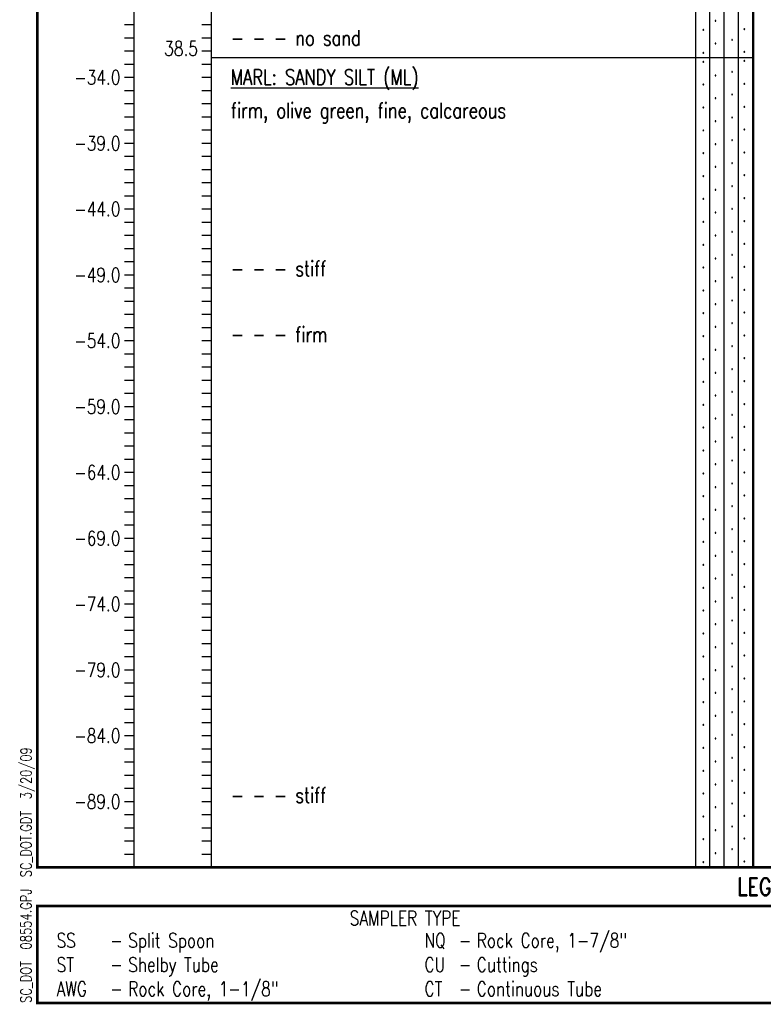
# Model space of a CAD drawing. Extents: x -0.1 to 7.6, y 0 to 10.3.
# Tile 1 of 4: x -0.1 to 3.8, y 0 to 5.1. Entities that reach past the tile are written whole.
import ezdxf
from ezdxf.enums import TextEntityAlignment as Align

# ---------------------------------------------------------------- set-up
doc = ezdxf.new("R2010")
doc.units = 0
doc.linetypes.add('Solid', pattern=[0])
doc.layers.get('0').update_dxf_attribs({"linetype": 'Solid'})
doc.styles.add('ROMAND', font='romand', dxfattribs={"height": 1})

msp = doc.modelspace()

# ---------------------------------------------------------------- linework, layer by layer
at = {"color": 7, "linetype": 'Solid'}
for points, const_width in [([(0, 0.7), (7.6, 0.7), (7.6, 9.94), (0, 9.94), (0, 0.7)], 0.014), ([(0.5, 8.35), (0.5, 0.7)], 0.007), ([(0.9, 8.35), (0.9, 0.7)], 0.007), ([(3.4, 8.35), (3.4, 0.7)], 0.007), ([(3.7, 8.35), (3.7, 0.7)], 0.007), ([(0.5, 5.052), (0.45, 5.052)], 0.007), ([(0.9, 5.052), (0.85, 5.052)], 0.007), ([(0.5, 4.984), (0.45, 4.984)], 0.007), ([(0.9, 4.984), (0.85, 4.984)], 0.007), ([(0.5, 4.916), (0.45, 4.916)], 0.007), ([(0.9, 4.916), (0.85, 4.916)], 0.007), ([(0.9, 4.882), (3.4, 4.882)], 0.007), ([(3.4, 4.882), (3.7, 4.882)], 0.007), ([(0.5, 4.848), (0.45, 4.848)], 0.007), ([(0.9, 4.848), (0.85, 4.848)], 0.007), ([(0.5, 4.78), (0.45, 4.78)], 0.007), ([(0.9, 4.78), (0.85, 4.78)], 0.007), ([(0.5, 4.712), (0.45, 4.712)], 0.007), ([(0.9, 4.712), (0.85, 4.712)], 0.007), ([(0.5, 4.644), (0.45, 4.644)], 0.007), ([(0.9, 4.644), (0.85, 4.644)], 0.007), ([(0.5, 4.576), (0.45, 4.576)], 0.007), ([(0.9, 4.576), (0.85, 4.576)], 0.007), ([(0.5, 4.508), (0.45, 4.508)], 0.007), ([(0.9, 4.508), (0.85, 4.508)], 0.007), ([(0.5, 4.44), (0.45, 4.44)], 0.007), ([(0.9, 4.44), (0.85, 4.44)], 0.007), ([(0.5, 4.372), (0.45, 4.372)], 0.007), ([(0.9, 4.372), (0.85, 4.372)], 0.007), ([(0.5, 4.304), (0.45, 4.304)], 0.007), ([(0.9, 4.304), (0.85, 4.304)], 0.007), ([(0.5, 4.236), (0.45, 4.236)], 0.007), ([(0.9, 4.236), (0.85, 4.236)], 0.007), ([(0.5, 4.168), (0.45, 4.168)], 0.007), ([(0.9, 4.168), (0.85, 4.168)], 0.007), ([(0.5, 4.1), (0.45, 4.1)], 0.007), ([(0.9, 4.1), (0.85, 4.1)], 0.007), ([(0.5, 4.032), (0.45, 4.032)], 0.007), ([(0.9, 4.032), (0.85, 4.032)], 0.007), ([(0.5, 3.964), (0.45, 3.964)], 0.007), ([(0.9, 3.964), (0.85, 3.964)], 0.007), ([(0.5, 3.896), (0.45, 3.896)], 0.007), ([(0.9, 3.896), (0.85, 3.896)], 0.007), ([(0.5, 3.828), (0.45, 3.828)], 0.007), ([(0.9, 3.828), (0.85, 3.828)], 0.007), ([(0.5, 3.76), (0.45, 3.76)], 0.007), ([(0.9, 3.76), (0.85, 3.76)], 0.007), ([(0.5, 3.692), (0.45, 3.692)], 0.007), ([(0.9, 3.692), (0.85, 3.692)], 0.007), ([(0.5, 3.624), (0.45, 3.624)], 0.007), ([(0.9, 3.624), (0.85, 3.624)], 0.007), ([(0.5, 3.556), (0.45, 3.556)], 0.007), ([(0.9, 3.556), (0.85, 3.556)], 0.007), ([(0.5, 3.488), (0.45, 3.488)], 0.007), ([(0.9, 3.488), (0.85, 3.488)], 0.007), ([(0.5, 3.42), (0.45, 3.42)], 0.007), ([(0.9, 3.42), (0.85, 3.42)], 0.007), ([(0.5, 3.352), (0.45, 3.352)], 0.007), ([(0.9, 3.352), (0.85, 3.352)], 0.007), ([(0.5, 3.284), (0.45, 3.284)], 0.007), ([(0.9, 3.284), (0.85, 3.284)], 0.007), ([(0.5, 3.216), (0.45, 3.216)], 0.007), ([(0.9, 3.216), (0.85, 3.216)], 0.007), ([(0.5, 3.148), (0.45, 3.148)], 0.007), ([(0.9, 3.148), (0.85, 3.148)], 0.007), ([(0.5, 3.08), (0.45, 3.08)], 0.007), ([(0.9, 3.08), (0.85, 3.08)], 0.007), ([(0.5, 3.012), (0.45, 3.012)], 0.007), ([(0.9, 3.012), (0.85, 3.012)], 0.007), ([(0.5, 2.944), (0.45, 2.944)], 0.007), ([(0.9, 2.944), (0.85, 2.944)], 0.007), ([(0.5, 2.876), (0.45, 2.876)], 0.007), ([(0.9, 2.876), (0.85, 2.876)], 0.007), ([(0.5, 2.808), (0.45, 2.808)], 0.007), ([(0.9, 2.808), (0.85, 2.808)], 0.007), ([(0.5, 2.74), (0.45, 2.74)], 0.007), ([(0.9, 2.74), (0.85, 2.74)], 0.007), ([(0.5, 2.672), (0.45, 2.672)], 0.007), ([(0.9, 2.672), (0.85, 2.672)], 0.007), ([(0.5, 2.604), (0.45, 2.604)], 0.007), ([(0.9, 2.604), (0.85, 2.604)], 0.007), ([(0.5, 2.536), (0.45, 2.536)], 0.007), ([(0.9, 2.536), (0.85, 2.536)], 0.007), ([(0.5, 2.468), (0.45, 2.468)], 0.007), ([(0.9, 2.468), (0.85, 2.468)], 0.007), ([(0.5, 2.4), (0.45, 2.4)], 0.007), ([(0.9, 2.4), (0.85, 2.4)], 0.007), ([(0.5, 2.332), (0.45, 2.332)], 0.007), ([(0.9, 2.332), (0.85, 2.332)], 0.007), ([(0.5, 2.264), (0.45, 2.264)], 0.007), ([(0.9, 2.264), (0.85, 2.264)], 0.007), ([(0.5, 2.196), (0.45, 2.196)], 0.007), ([(0.9, 2.196), (0.85, 2.196)], 0.007), ([(0.5, 2.128), (0.45, 2.128)], 0.007), ([(0.9, 2.128), (0.85, 2.128)], 0.007), ([(0.5, 2.06), (0.45, 2.06)], 0.007), ([(0.9, 2.06), (0.85, 2.06)], 0.007), ([(0.5, 1.992), (0.45, 1.992)], 0.007), ([(0.9, 1.992), (0.85, 1.992)], 0.007), ([(0.5, 1.924), (0.45, 1.924)], 0.007), ([(0.9, 1.924), (0.85, 1.924)], 0.007), ([(0.5, 1.856), (0.45, 1.856)], 0.007), ([(0.9, 1.856), (0.85, 1.856)], 0.007), ([(0.5, 1.788), (0.45, 1.788)], 0.007), ([(0.9, 1.788), (0.85, 1.788)], 0.007), ([(0.5, 1.72), (0.45, 1.72)], 0.007), ([(0.9, 1.72), (0.85, 1.72)], 0.007), ([(0.5, 1.652), (0.45, 1.652)], 0.007), ([(0.9, 1.652), (0.85, 1.652)], 0.007), ([(0.5, 1.584), (0.45, 1.584)], 0.007), ([(0.9, 1.584), (0.85, 1.584)], 0.007), ([(0.5, 1.516), (0.45, 1.516)], 0.007), ([(0.9, 1.516), (0.85, 1.516)], 0.007), ([(0.5, 1.448), (0.45, 1.448)], 0.007), ([(0.9, 1.448), (0.85, 1.448)], 0.007), ([(0.5, 1.38), (0.45, 1.38)], 0.007), ([(0.9, 1.38), (0.85, 1.38)], 0.007), ([(0.5, 1.312), (0.45, 1.312)], 0.007), ([(0.9, 1.312), (0.85, 1.312)], 0.007), ([(0.5, 1.244), (0.45, 1.244)], 0.007), ([(0.9, 1.244), (0.85, 1.244)], 0.007), ([(0.5, 1.176), (0.45, 1.176)], 0.007), ([(0.9, 1.176), (0.85, 1.176)], 0.007), ([(0.5, 1.108), (0.45, 1.108)], 0.007), ([(0.9, 1.108), (0.85, 1.108)], 0.007), ([(0.5, 1.04), (0.45, 1.04)], 0.007), ([(0.9, 1.04), (0.85, 1.04)], 0.007), ([(0.5, 0.972), (0.45, 0.972)], 0.007), ([(0.9, 0.972), (0.85, 0.972)], 0.007), ([(0.5, 0.904), (0.45, 0.904)], 0.007), ([(0.9, 0.904), (0.85, 0.904)], 0.007), ([(0.5, 0.836), (0.45, 0.836)], 0.007), ([(0.9, 0.836), (0.85, 0.836)], 0.007), ([(0.5, 0.768), (0.45, 0.768)], 0.007), ([(0.9, 0.768), (0.85, 0.768)], 0.007), ([(0.9, 0.7), (0.85, 0.7)], 0.007), ([(0, 0), (7.6, 0), (7.6, 0.5), (0, 0.5), (0, 0)], 0.014)]:
    msp.add_lwpolyline(points, dxfattribs=dict(at, const_width=const_width))
for points in [[(3.4738, 4.882), (3.4738, 6.582)], [(3.5476, 4.882), (3.5476, 6.582)], [(3.6215, 4.882), (3.6215, 6.582)], [(3.6953, 4.882), (3.6953, 6.582)], [(3.505, 5.0729), (3.5041, 5.0746), (3.5021, 5.0746), (3.5011, 5.0729), (3.5021, 5.0712), (3.5041, 5.0712), (3.505, 5.0729)], [(3.4422, 5.0255), (3.4413, 5.0272), (3.4393, 5.0272), (3.4383, 5.0255), (3.4393, 5.0238), (3.4413, 5.0238), (3.4422, 5.0255)], [(3.6539, 5.0294), (3.6529, 5.0311), (3.6509, 5.0311), (3.65, 5.0294), (3.6509, 5.0277), (3.6529, 5.0277), (3.6539, 5.0294)], [(3.505, 4.9548), (3.5041, 4.9564), (3.5021, 4.9564), (3.5011, 4.9548), (3.5021, 4.9531), (3.5041, 4.9531), (3.505, 4.9548)], [(3.5906, 4.9739), (3.5896, 4.9756), (3.5876, 4.9756), (3.5867, 4.9739), (3.5876, 4.9722), (3.5896, 4.9722), (3.5906, 4.9739)], [(3.4422, 4.9074), (3.4413, 4.909), (3.4393, 4.909), (3.4383, 4.9074), (3.4393, 4.9057), (3.4413, 4.9057), (3.4422, 4.9074)], [(3.4738, 0.7), (3.4738, 4.882)], [(3.5476, 0.7), (3.5476, 4.882)], [(3.6215, 0.7), (3.6215, 4.882)], [(3.6539, 4.9113), (3.6529, 4.913), (3.6509, 4.913), (3.65, 4.9113), (3.6509, 4.9096), (3.6529, 4.9096), (3.6539, 4.9113)], [(3.6953, 0.7), (3.6953, 4.882)], [(3.4422, 4.8609), (3.4413, 4.8626), (3.4393, 4.8626), (3.4383, 4.8609), (3.4393, 4.8592), (3.4413, 4.8592), (3.4422, 4.8609)], [(3.6539, 4.8648), (3.6529, 4.8665), (3.6509, 4.8665), (3.65, 4.8648), (3.6509, 4.8631), (3.6529, 4.8631), (3.6539, 4.8648)], [(3.505, 4.7902), (3.5041, 4.7919), (3.5021, 4.7919), (3.5011, 4.7902), (3.5021, 4.7885), (3.5041, 4.7885), (3.505, 4.7902)], [(3.5906, 4.8093), (3.5896, 4.811), (3.5876, 4.811), (3.5867, 4.8093), (3.5876, 4.8076), (3.5896, 4.8076), (3.5906, 4.8093)], [(3.4422, 4.7428), (3.4413, 4.7445), (3.4393, 4.7445), (3.4383, 4.7428), (3.4393, 4.7411), (3.4413, 4.7411), (3.4422, 4.7428)], [(3.6539, 4.7467), (3.6529, 4.7484), (3.6509, 4.7484), (3.65, 4.7467), (3.6509, 4.745), (3.6529, 4.745), (3.6539, 4.7467)], [(3.5906, 4.6912), (3.5896, 4.6929), (3.5876, 4.6929), (3.5867, 4.6912), (3.5876, 4.6895), (3.5896, 4.6895), (3.5906, 4.6912)], [(3.505, 4.6721), (3.5041, 4.6738), (3.5021, 4.6738), (3.5011, 4.6721), (3.5021, 4.6704), (3.5041, 4.6704), (3.505, 4.6721)], [(3.6539, 4.6286), (3.6529, 4.6303), (3.6509, 4.6303), (3.65, 4.6286), (3.6509, 4.6269), (3.6529, 4.6269), (3.6539, 4.6286)], [(3.4422, 4.6247), (3.4413, 4.6264), (3.4393, 4.6264), (3.4383, 4.6247), (3.4393, 4.623), (3.4413, 4.623), (3.4422, 4.6247)], [(3.505, 4.554), (3.5041, 4.5557), (3.5021, 4.5557), (3.5011, 4.554), (3.5021, 4.5523), (3.5041, 4.5523), (3.505, 4.554)], [(3.5906, 4.5731), (3.5896, 4.5748), (3.5876, 4.5748), (3.5867, 4.5731), (3.5876, 4.5714), (3.5896, 4.5714), (3.5906, 4.5731)], [(3.4422, 4.5066), (3.4413, 4.5083), (3.4393, 4.5083), (3.4383, 4.5066), (3.4393, 4.5049), (3.4413, 4.5049), (3.4422, 4.5066)], [(3.6539, 4.5105), (3.6529, 4.5122), (3.6509, 4.5122), (3.65, 4.5105), (3.6509, 4.5088), (3.6529, 4.5088), (3.6539, 4.5105)], [(3.505, 4.4359), (3.5041, 4.4376), (3.5021, 4.4376), (3.5011, 4.4359), (3.5021, 4.4342), (3.5041, 4.4342), (3.505, 4.4359)], [(3.5906, 4.455), (3.5896, 4.4567), (3.5876, 4.4567), (3.5867, 4.455), (3.5876, 4.4533), (3.5896, 4.4533), (3.5906, 4.455)], [(3.4422, 4.3885), (3.4413, 4.3901), (3.4393, 4.3901), (3.4383, 4.3885), (3.4393, 4.3868), (3.4413, 4.3868), (3.4422, 4.3885)], [(3.6539, 4.3924), (3.6529, 4.3941), (3.6509, 4.3941), (3.65, 4.3924), (3.6509, 4.3907), (3.6529, 4.3907), (3.6539, 4.3924)], [(3.5906, 4.3368), (3.5896, 4.3386), (3.5876, 4.3386), (3.5867, 4.3368), (3.5876, 4.3351), (3.5896, 4.3351), (3.5906, 4.3368)], [(3.4422, 4.2703), (3.4413, 4.272), (3.4393, 4.272), (3.4383, 4.2703), (3.4393, 4.2687), (3.4413, 4.2687), (3.4422, 4.2703)], [(3.505, 4.3177), (3.5041, 4.3194), (3.5021, 4.3194), (3.5011, 4.3177), (3.5021, 4.3161), (3.5041, 4.3161), (3.505, 4.3177)], [(3.6539, 4.2743), (3.6529, 4.276), (3.6509, 4.276), (3.65, 4.2743), (3.6509, 4.2726), (3.6529, 4.2726), (3.6539, 4.2743)], [(3.505, 4.1996), (3.5041, 4.2013), (3.5021, 4.2013), (3.5011, 4.1996), (3.5021, 4.1979), (3.5041, 4.1979), (3.505, 4.1996)], [(3.5906, 4.2187), (3.5896, 4.2205), (3.5876, 4.2205), (3.5867, 4.2187), (3.5876, 4.217), (3.5896, 4.217), (3.5906, 4.2187)], [(3.4422, 4.1522), (3.4413, 4.1539), (3.4393, 4.1539), (3.4383, 4.1522), (3.4393, 4.1505), (3.4413, 4.1505), (3.4422, 4.1522)], [(3.6539, 4.1562), (3.6529, 4.1579), (3.6509, 4.1579), (3.65, 4.1562), (3.6509, 4.1544), (3.6529, 4.1544), (3.6539, 4.1562)], [(3.505, 4.0815), (3.5041, 4.0832), (3.5021, 4.0832), (3.5011, 4.0815), (3.5021, 4.0798), (3.5041, 4.0798), (3.505, 4.0815)], [(3.5906, 4.1006), (3.5896, 4.1024), (3.5876, 4.1024), (3.5867, 4.1006), (3.5876, 4.0989), (3.5896, 4.0989), (3.5906, 4.1006)], [(3.4422, 4.0341), (3.4413, 4.0358), (3.4393, 4.0358), (3.4383, 4.0341), (3.4393, 4.0324), (3.4413, 4.0324), (3.4422, 4.0341)], [(3.6539, 4.0381), (3.6529, 4.0398), (3.6509, 4.0398), (3.65, 4.0381), (3.6509, 4.0363), (3.6529, 4.0363), (3.6539, 4.0381)], [(3.5906, 3.9825), (3.5896, 3.9842), (3.5876, 3.9842), (3.5867, 3.9825), (3.5876, 3.9808), (3.5896, 3.9808), (3.5906, 3.9825)], [(3.4422, 3.916), (3.4413, 3.9177), (3.4393, 3.9177), (3.4383, 3.916), (3.4393, 3.9143), (3.4413, 3.9143), (3.4422, 3.916)], [(3.505, 3.9634), (3.5041, 3.9651), (3.5021, 3.9651), (3.5011, 3.9634), (3.5021, 3.9617), (3.5041, 3.9617), (3.505, 3.9634)], [(3.6539, 3.92), (3.6529, 3.9216), (3.6509, 3.9216), (3.65, 3.92), (3.6509, 3.9182), (3.6529, 3.9182), (3.6539, 3.92)], [(3.5906, 3.8644), (3.5896, 3.8661), (3.5876, 3.8661), (3.5867, 3.8644), (3.5876, 3.8627), (3.5896, 3.8627), (3.5906, 3.8644)], [(3.505, 3.8453), (3.5041, 3.847), (3.5021, 3.847), (3.5011, 3.8453), (3.5021, 3.8436), (3.5041, 3.8436), (3.505, 3.8453)], [(3.4422, 3.7979), (3.4413, 3.7996), (3.4393, 3.7996), (3.4383, 3.7979), (3.4393, 3.7962), (3.4413, 3.7962), (3.4422, 3.7979)], [(3.6539, 3.8018), (3.6529, 3.8035), (3.6509, 3.8035), (3.65, 3.8018), (3.6509, 3.8001), (3.6529, 3.8001), (3.6539, 3.8018)], [(3.505, 3.7272), (3.5041, 3.7289), (3.5021, 3.7289), (3.5011, 3.7272), (3.5021, 3.7255), (3.5041, 3.7255), (3.505, 3.7272)], [(3.5906, 3.7463), (3.5896, 3.748), (3.5876, 3.748), (3.5867, 3.7463), (3.5876, 3.7446), (3.5896, 3.7446), (3.5906, 3.7463)], [(3.4422, 3.6798), (3.4413, 3.6815), (3.4393, 3.6815), (3.4383, 3.6798), (3.4393, 3.6781), (3.4413, 3.6781), (3.4422, 3.6798)], [(3.6539, 3.6837), (3.6529, 3.6854), (3.6509, 3.6854), (3.65, 3.6837), (3.6509, 3.682), (3.6529, 3.682), (3.6539, 3.6837)], [(3.505, 3.6091), (3.5041, 3.6108), (3.5021, 3.6108), (3.5011, 3.6091), (3.5021, 3.6074), (3.5041, 3.6074), (3.505, 3.6091)], [(3.5906, 3.6282), (3.5896, 3.6299), (3.5876, 3.6299), (3.5867, 3.6282), (3.5876, 3.6265), (3.5896, 3.6265), (3.5906, 3.6282)], [(3.4422, 3.5617), (3.4413, 3.5634), (3.4393, 3.5634), (3.4383, 3.5617), (3.4393, 3.56), (3.4413, 3.56), (3.4422, 3.5617)], [(3.6539, 3.5656), (3.6529, 3.5673), (3.6509, 3.5673), (3.65, 3.5656), (3.6509, 3.5639), (3.6529, 3.5639), (3.6539, 3.5656)], [(3.5906, 3.5101), (3.5896, 3.5118), (3.5876, 3.5118), (3.5867, 3.5101), (3.5876, 3.5084), (3.5896, 3.5084), (3.5906, 3.5101)], [(3.505, 3.491), (3.5041, 3.4927), (3.5021, 3.4927), (3.5011, 3.491), (3.5021, 3.4893), (3.5041, 3.4893), (3.505, 3.491)], [(3.4422, 3.4436), (3.4413, 3.4453), (3.4393, 3.4453), (3.4383, 3.4436), (3.4393, 3.4419), (3.4413, 3.4419), (3.4422, 3.4436)], [(3.6539, 3.4475), (3.6529, 3.4492), (3.6509, 3.4492), (3.65, 3.4475), (3.6509, 3.4458), (3.6529, 3.4458), (3.6539, 3.4475)], [(3.505, 3.3729), (3.5041, 3.3746), (3.5021, 3.3746), (3.5011, 3.3729), (3.5021, 3.3712), (3.5041, 3.3712), (3.505, 3.3729)], [(3.5906, 3.392), (3.5896, 3.3937), (3.5876, 3.3937), (3.5867, 3.392), (3.5876, 3.3903), (3.5896, 3.3903), (3.5906, 3.392)], [(3.4422, 3.3255), (3.4413, 3.3272), (3.4393, 3.3272), (3.4383, 3.3255), (3.4393, 3.3238), (3.4413, 3.3238), (3.4422, 3.3255)], [(3.6539, 3.3294), (3.6529, 3.3311), (3.6509, 3.3311), (3.65, 3.3294), (3.6509, 3.3277), (3.6529, 3.3277), (3.6539, 3.3294)], [(3.505, 3.2548), (3.5041, 3.2564), (3.5021, 3.2564), (3.5011, 3.2548), (3.5021, 3.2531), (3.5041, 3.2531), (3.505, 3.2548)], [(3.5906, 3.2739), (3.5896, 3.2756), (3.5876, 3.2756), (3.5867, 3.2739), (3.5876, 3.2722), (3.5896, 3.2722), (3.5906, 3.2739)], [(3.4422, 3.2074), (3.4413, 3.209), (3.4393, 3.209), (3.4383, 3.2074), (3.4393, 3.2057), (3.4413, 3.2057), (3.4422, 3.2074)], [(3.6539, 3.2113), (3.6529, 3.213), (3.6509, 3.213), (3.65, 3.2113), (3.6509, 3.2096), (3.6529, 3.2096), (3.6539, 3.2113)], [(3.5906, 3.1557), (3.5896, 3.1575), (3.5876, 3.1575), (3.5867, 3.1557), (3.5876, 3.154), (3.5896, 3.154), (3.5906, 3.1557)], [(3.505, 3.1366), (3.5041, 3.1383), (3.5021, 3.1383), (3.5011, 3.1366), (3.5021, 3.135), (3.5041, 3.135), (3.505, 3.1366)], [(3.4422, 3.0892), (3.4413, 3.0909), (3.4393, 3.0909), (3.4383, 3.0892), (3.4393, 3.0876), (3.4413, 3.0876), (3.4422, 3.0892)], [(3.6539, 3.0932), (3.6529, 3.0949), (3.6509, 3.0949), (3.65, 3.0932), (3.6509, 3.0914), (3.6529, 3.0914), (3.6539, 3.0932)], [(3.505, 3.0185), (3.5041, 3.0202), (3.5021, 3.0202), (3.5011, 3.0185), (3.5021, 3.0168), (3.5041, 3.0168), (3.505, 3.0185)], [(3.5906, 3.0376), (3.5896, 3.0394), (3.5876, 3.0394), (3.5867, 3.0376), (3.5876, 3.0359), (3.5896, 3.0359), (3.5906, 3.0376)], [(3.4422, 2.9711), (3.4413, 2.9728), (3.4393, 2.9728), (3.4383, 2.9711), (3.4393, 2.9694), (3.4413, 2.9694), (3.4422, 2.9711)], [(3.6539, 2.9751), (3.6529, 2.9768), (3.6509, 2.9768), (3.65, 2.9751), (3.6509, 2.9733), (3.6529, 2.9733), (3.6539, 2.9751)], [(3.505, 2.9004), (3.5041, 2.9021), (3.5021, 2.9021), (3.5011, 2.9004), (3.5021, 2.8987), (3.5041, 2.8987), (3.505, 2.9004)], [(3.5906, 2.9195), (3.5896, 2.9213), (3.5876, 2.9213), (3.5867, 2.9195), (3.5876, 2.9178), (3.5896, 2.9178), (3.5906, 2.9195)], [(3.4422, 2.853), (3.4413, 2.8547), (3.4393, 2.8547), (3.4383, 2.853), (3.4393, 2.8513), (3.4413, 2.8513), (3.4422, 2.853)], [(3.6539, 2.857), (3.6529, 2.8587), (3.6509, 2.8587), (3.65, 2.857), (3.6509, 2.8552), (3.6529, 2.8552), (3.6539, 2.857)], [(3.5906, 2.8014), (3.5896, 2.8031), (3.5876, 2.8031), (3.5867, 2.8014), (3.5876, 2.7997), (3.5896, 2.7997), (3.5906, 2.8014)], [(3.505, 2.7823), (3.5041, 2.784), (3.5021, 2.784), (3.5011, 2.7823), (3.5021, 2.7806), (3.5041, 2.7806), (3.505, 2.7823)], [(3.4422, 2.7349), (3.4413, 2.7366), (3.4393, 2.7366), (3.4383, 2.7349), (3.4393, 2.7332), (3.4413, 2.7332), (3.4422, 2.7349)], [(3.6539, 2.7389), (3.6529, 2.7405), (3.6509, 2.7405), (3.65, 2.7389), (3.6509, 2.7371), (3.6529, 2.7371), (3.6539, 2.7389)], [(3.505, 2.6642), (3.5041, 2.6659), (3.5021, 2.6659), (3.5011, 2.6642), (3.5021, 2.6625), (3.5041, 2.6625), (3.505, 2.6642)], [(3.5906, 2.6833), (3.5896, 2.685), (3.5876, 2.685), (3.5867, 2.6833), (3.5876, 2.6816), (3.5896, 2.6816), (3.5906, 2.6833)], [(3.4422, 2.6168), (3.4413, 2.6185), (3.4393, 2.6185), (3.4383, 2.6168), (3.4393, 2.6151), (3.4413, 2.6151), (3.4422, 2.6168)], [(3.6539, 2.6207), (3.6529, 2.6224), (3.6509, 2.6224), (3.65, 2.6207), (3.6509, 2.619), (3.6529, 2.619), (3.6539, 2.6207)], [(3.505, 2.5461), (3.5041, 2.5478), (3.5021, 2.5478), (3.5011, 2.5461), (3.5021, 2.5444), (3.5041, 2.5444), (3.505, 2.5461)], [(3.5906, 2.5652), (3.5896, 2.5669), (3.5876, 2.5669), (3.5867, 2.5652), (3.5876, 2.5635), (3.5896, 2.5635), (3.5906, 2.5652)], [(3.4422, 2.4987), (3.4413, 2.5004), (3.4393, 2.5004), (3.4383, 2.4987), (3.4393, 2.497), (3.4413, 2.497), (3.4422, 2.4987)], [(3.6539, 2.5026), (3.6529, 2.5043), (3.6509, 2.5043), (3.65, 2.5026), (3.6509, 2.5009), (3.6529, 2.5009), (3.6539, 2.5026)], [(3.5906, 2.4471), (3.5896, 2.4488), (3.5876, 2.4488), (3.5867, 2.4471), (3.5876, 2.4454), (3.5896, 2.4454), (3.5906, 2.4471)], [(3.505, 2.428), (3.5041, 2.4297), (3.5021, 2.4297), (3.5011, 2.428), (3.5021, 2.4263), (3.5041, 2.4263), (3.505, 2.428)], [(3.4422, 2.3806), (3.4413, 2.3823), (3.4393, 2.3823), (3.4383, 2.3806), (3.4393, 2.3789), (3.4413, 2.3789), (3.4422, 2.3806)], [(3.6539, 2.3845), (3.6529, 2.3862), (3.6509, 2.3862), (3.65, 2.3845), (3.6509, 2.3828), (3.6529, 2.3828), (3.6539, 2.3845)], [(3.505, 2.3099), (3.5041, 2.3116), (3.5021, 2.3116), (3.5011, 2.3099), (3.5021, 2.3082), (3.5041, 2.3082), (3.505, 2.3099)], [(3.5906, 2.329), (3.5896, 2.3307), (3.5876, 2.3307), (3.5867, 2.329), (3.5876, 2.3273), (3.5896, 2.3273), (3.5906, 2.329)], [(3.4422, 2.2625), (3.4413, 2.2642), (3.4393, 2.2642), (3.4383, 2.2625), (3.4393, 2.2608), (3.4413, 2.2608), (3.4422, 2.2625)], [(3.6539, 2.2664), (3.6529, 2.2681), (3.6509, 2.2681), (3.65, 2.2664), (3.6509, 2.2647), (3.6529, 2.2647), (3.6539, 2.2664)], [(3.505, 2.1918), (3.5041, 2.1935), (3.5021, 2.1935), (3.5011, 2.1918), (3.5021, 2.1901), (3.5041, 2.1901), (3.505, 2.1918)], [(3.5906, 2.2109), (3.5896, 2.2126), (3.5876, 2.2126), (3.5867, 2.2109), (3.5876, 2.2092), (3.5896, 2.2092), (3.5906, 2.2109)], [(3.4422, 2.1444), (3.4413, 2.1461), (3.4393, 2.1461), (3.4383, 2.1444), (3.4393, 2.1427), (3.4413, 2.1427), (3.4422, 2.1444)], [(3.6539, 2.1483), (3.6529, 2.15), (3.6509, 2.15), (3.65, 2.1483), (3.6509, 2.1466), (3.6529, 2.1466), (3.6539, 2.1483)], [(3.5906, 2.0927), (3.5896, 2.0945), (3.5876, 2.0945), (3.5867, 2.0927), (3.5876, 2.0911), (3.5896, 2.0911), (3.5906, 2.0927)], [(3.505, 2.0737), (3.5041, 2.0753), (3.5021, 2.0753), (3.5011, 2.0737), (3.5021, 2.072), (3.5041, 2.072), (3.505, 2.0737)], [(3.4422, 2.0263), (3.4413, 2.0279), (3.4393, 2.0279), (3.4383, 2.0263), (3.4393, 2.0246), (3.4413, 2.0246), (3.4422, 2.0263)], [(3.6539, 2.0302), (3.6529, 2.0319), (3.6509, 2.0319), (3.65, 2.0302), (3.6509, 2.0285), (3.6529, 2.0285), (3.6539, 2.0302)], [(3.505, 1.9555), (3.5041, 1.9572), (3.5021, 1.9572), (3.5011, 1.9555), (3.5021, 1.9539), (3.5041, 1.9539), (3.505, 1.9555)], [(3.5906, 1.9746), (3.5896, 1.9764), (3.5876, 1.9764), (3.5867, 1.9746), (3.5876, 1.9729), (3.5896, 1.9729), (3.5906, 1.9746)], [(3.4422, 1.9081), (3.4413, 1.9098), (3.4393, 1.9098), (3.4383, 1.9081), (3.4393, 1.9064), (3.4413, 1.9064), (3.4422, 1.9081)], [(3.6539, 1.9121), (3.6529, 1.9138), (3.6509, 1.9138), (3.65, 1.9121), (3.6509, 1.9103), (3.6529, 1.9103), (3.6539, 1.9121)], [(3.505, 1.8374), (3.5041, 1.8391), (3.5021, 1.8391), (3.5011, 1.8374), (3.5021, 1.8357), (3.5041, 1.8357), (3.505, 1.8374)], [(3.5906, 1.8565), (3.5896, 1.8583), (3.5876, 1.8583), (3.5867, 1.8565), (3.5876, 1.8548), (3.5896, 1.8548), (3.5906, 1.8565)], [(3.4422, 1.79), (3.4413, 1.7917), (3.4393, 1.7917), (3.4383, 1.79), (3.4393, 1.7883), (3.4413, 1.7883), (3.4422, 1.79)], [(3.6539, 1.794), (3.6529, 1.7957), (3.6509, 1.7957), (3.65, 1.794), (3.6509, 1.7922), (3.6529, 1.7922), (3.6539, 1.794)], [(3.5906, 1.7384), (3.5896, 1.7401), (3.5876, 1.7401), (3.5867, 1.7384), (3.5876, 1.7367), (3.5896, 1.7367), (3.5906, 1.7384)], [(3.505, 1.7193), (3.5041, 1.721), (3.5021, 1.721), (3.5011, 1.7193), (3.5021, 1.7176), (3.5041, 1.7176), (3.505, 1.7193)], [(3.4422, 1.6719), (3.4413, 1.6736), (3.4393, 1.6736), (3.4383, 1.6719), (3.4393, 1.6702), (3.4413, 1.6702), (3.4422, 1.6719)], [(3.6539, 1.6759), (3.6529, 1.6776), (3.6509, 1.6776), (3.65, 1.6759), (3.6509, 1.6741), (3.6529, 1.6741), (3.6539, 1.6759)], [(3.505, 1.6012), (3.5041, 1.6029), (3.5021, 1.6029), (3.5011, 1.6012), (3.5021, 1.5995), (3.5041, 1.5995), (3.505, 1.6012)], [(3.5906, 1.6203), (3.5896, 1.622), (3.5876, 1.622), (3.5867, 1.6203), (3.5876, 1.6186), (3.5896, 1.6186), (3.5906, 1.6203)], [(3.4422, 1.5538), (3.4413, 1.5555), (3.4393, 1.5555), (3.4383, 1.5538), (3.4393, 1.5521), (3.4413, 1.5521), (3.4422, 1.5538)], [(3.6539, 1.5577), (3.6529, 1.5594), (3.6509, 1.5594), (3.65, 1.5577), (3.6509, 1.556), (3.6529, 1.556), (3.6539, 1.5577)], [(3.505, 1.4831), (3.5041, 1.4848), (3.5021, 1.4848), (3.5011, 1.4831), (3.5021, 1.4814), (3.5041, 1.4814), (3.505, 1.4831)], [(3.5906, 1.5022), (3.5896, 1.5039), (3.5876, 1.5039), (3.5867, 1.5022), (3.5876, 1.5005), (3.5896, 1.5005), (3.5906, 1.5022)], [(3.4422, 1.4357), (3.4413, 1.4374), (3.4393, 1.4374), (3.4383, 1.4357), (3.4393, 1.434), (3.4413, 1.434), (3.4422, 1.4357)], [(3.6539, 1.4396), (3.6529, 1.4413), (3.6509, 1.4413), (3.65, 1.4396), (3.6509, 1.4379), (3.6529, 1.4379), (3.6539, 1.4396)], [(3.5906, 1.3841), (3.5896, 1.3858), (3.5876, 1.3858), (3.5867, 1.3841), (3.5876, 1.3824), (3.5896, 1.3824), (3.5906, 1.3841)], [(3.505, 1.365), (3.5041, 1.3667), (3.5021, 1.3667), (3.5011, 1.365), (3.5021, 1.3633), (3.5041, 1.3633), (3.505, 1.365)], [(3.6539, 1.3215), (3.6529, 1.3232), (3.6509, 1.3232), (3.65, 1.3215), (3.6509, 1.3198), (3.6529, 1.3198), (3.6539, 1.3215)], [(3.4422, 1.3176), (3.4413, 1.3193), (3.4393, 1.3193), (3.4383, 1.3176), (3.4393, 1.3159), (3.4413, 1.3159), (3.4422, 1.3176)], [(3.505, 1.2469), (3.5041, 1.2486), (3.5021, 1.2486), (3.5011, 1.2469), (3.5021, 1.2452), (3.5041, 1.2452), (3.505, 1.2469)], [(3.5906, 1.266), (3.5896, 1.2677), (3.5876, 1.2677), (3.5867, 1.266), (3.5876, 1.2643), (3.5896, 1.2643), (3.5906, 1.266)], [(3.4422, 1.1995), (3.4413, 1.2012), (3.4393, 1.2012), (3.4383, 1.1995), (3.4393, 1.1978), (3.4413, 1.1978), (3.4422, 1.1995)], [(3.6539, 1.2034), (3.6529, 1.2051), (3.6509, 1.2051), (3.65, 1.2034), (3.6509, 1.2017), (3.6529, 1.2017), (3.6539, 1.2034)], [(3.505, 1.1288), (3.5041, 1.1305), (3.5021, 1.1305), (3.5011, 1.1288), (3.5021, 1.1271), (3.5041, 1.1271), (3.505, 1.1288)], [(3.5906, 1.1479), (3.5896, 1.1496), (3.5876, 1.1496), (3.5867, 1.1479), (3.5876, 1.1462), (3.5896, 1.1462), (3.5906, 1.1479)], [(3.4422, 1.0814), (3.4413, 1.0831), (3.4393, 1.0831), (3.4383, 1.0814), (3.4393, 1.0797), (3.4413, 1.0797), (3.4422, 1.0814)], [(3.6539, 1.0853), (3.6529, 1.087), (3.6509, 1.087), (3.65, 1.0853), (3.6509, 1.0836), (3.6529, 1.0836), (3.6539, 1.0853)], [(3.5906, 1.0298), (3.5896, 1.0315), (3.5876, 1.0315), (3.5867, 1.0298), (3.5876, 1.0281), (3.5896, 1.0281), (3.5906, 1.0298)], [(3.505, 1.0107), (3.5041, 1.0124), (3.5021, 1.0124), (3.5011, 1.0107), (3.5021, 1.009), (3.5041, 1.009), (3.505, 1.0107)], [(3.6539, 0.9672), (3.6529, 0.9689), (3.6509, 0.9689), (3.65, 0.9672), (3.6509, 0.9655), (3.6529, 0.9655), (3.6539, 0.9672)], [(3.4422, 0.9633), (3.4413, 0.965), (3.4393, 0.965), (3.4383, 0.9633), (3.4393, 0.9616), (3.4413, 0.9616), (3.4422, 0.9633)], [(3.505, 0.8926), (3.5041, 0.8942), (3.5021, 0.8942), (3.5011, 0.8926), (3.5021, 0.8909), (3.5041, 0.8909), (3.505, 0.8926)], [(3.5906, 0.9116), (3.5896, 0.9134), (3.5876, 0.9134), (3.5867, 0.9116), (3.5876, 0.91), (3.5896, 0.91), (3.5906, 0.9116)], [(3.4422, 0.8451), (3.4413, 0.8468), (3.4393, 0.8468), (3.4383, 0.8451), (3.4393, 0.8435), (3.4413, 0.8435), (3.4422, 0.8451)], [(3.6539, 0.8491), (3.6529, 0.8508), (3.6509, 0.8508), (3.65, 0.8491), (3.6509, 0.8474), (3.6529, 0.8474), (3.6539, 0.8491)], [(3.505, 0.7744), (3.5041, 0.7761), (3.5021, 0.7761), (3.5011, 0.7744), (3.5021, 0.7727), (3.5041, 0.7727), (3.505, 0.7744)], [(3.5906, 0.7935), (3.5896, 0.7953), (3.5876, 0.7953), (3.5867, 0.7935), (3.5876, 0.7918), (3.5896, 0.7918), (3.5906, 0.7935)], [(3.4422, 0.727), (3.4413, 0.7287), (3.4393, 0.7287), (3.4383, 0.727), (3.4393, 0.7253), (3.4413, 0.7253), (3.4422, 0.727)], [(3.6539, 0.731), (3.6529, 0.7327), (3.6509, 0.7327), (3.65, 0.731), (3.6509, 0.7292), (3.6529, 0.7292), (3.6539, 0.731)]]:
    msp.add_lwpolyline(points, dxfattribs=at)

# ---------------------------------------------------------------- texts
at = {"color": 7, "style": 'ROMAND', "width": 0.78}
for s, p in [('- - - no sand', (1, 5.0231)), ('%%uMARL: SANDY SILT (ML)%%u', (1, 4.821)), ('firm, olive green, fine, calcareous', (1, 4.6489)), ('- - - stiff', (1, 3.832)), ('- - - firm', (1, 3.492)), ('- - - stiff', (1, 1.112))]:
    msp.add_text(s, height=0.07905, dxfattribs=at).set_placement(p, align=Align.TOP_LEFT)
msp.add_text('38.5', height=0.0744, dxfattribs=at).set_placement((0.83, 4.892), align=Align.RIGHT)
for s, p in [('-34.0', (0.43, 4.78)), ('-39.0', (0.43, 4.44)), ('-44.0', (0.43, 4.1)), ('-49.0', (0.43, 3.76)), ('-54.0', (0.43, 3.42)), ('-59.0', (0.43, 3.08)), ('-64.0', (0.43, 2.74)), ('-69.0', (0.43, 2.4)), ('-74.0', (0.43, 2.06)), ('-79.0', (0.43, 1.72)), ('-84.0', (0.43, 1.38)), ('-89.0', (0.43, 1.04))]:
    msp.add_text(s, height=0.0744, dxfattribs=at).set_placement(p, align=Align.MIDDLE_RIGHT)
msp.add_text('SC_DOT  08554.GPJ  SC_DOT.GDT  3/20/09', height=0.0558, rotation=90, dxfattribs=at).set_placement((-0.03, 0))
for s, height, p in [('LEGEND', 0.093, (3.8, 0.6)), ('SAMPLER TYPE', 0.0744, (1.9, 0.438)), ('-', 0.0744, (0.41, 0.323)), ('-', 0.0744, (2.21, 0.323)), ('-', 0.0744, (0.41, 0.198)), ('-', 0.0744, (2.21, 0.198)), ('-', 0.0744, (0.41, 0.073)), ('-', 0.0744, (2.21, 0.073))]:
    msp.add_text(s, height=height, dxfattribs=at).set_placement(p, align=Align.MIDDLE_CENTER)
for s, p in [('SS', (0.1, 0.323)), ('Split Spoon', (0.47, 0.323)), ('NQ', (2, 0.323)), ('Rock Core, 1-7/8"', (2.27, 0.323)), ('ST', (0.1, 0.198)), ('Shelby Tube', (0.47, 0.198)), ('CU', (2, 0.198)), ('Cuttings', (2.27, 0.198)), ('AWG', (0.1, 0.073)), ('Rock Core, 1-1/8"', (0.47, 0.073)), ('CT', (2, 0.073)), ('Continuous Tube', (2.27, 0.073))]:
    msp.add_text(s, height=0.0744, dxfattribs=at).set_placement(p, align=Align.MIDDLE_LEFT)

doc.saveas('drawing.dxf')
